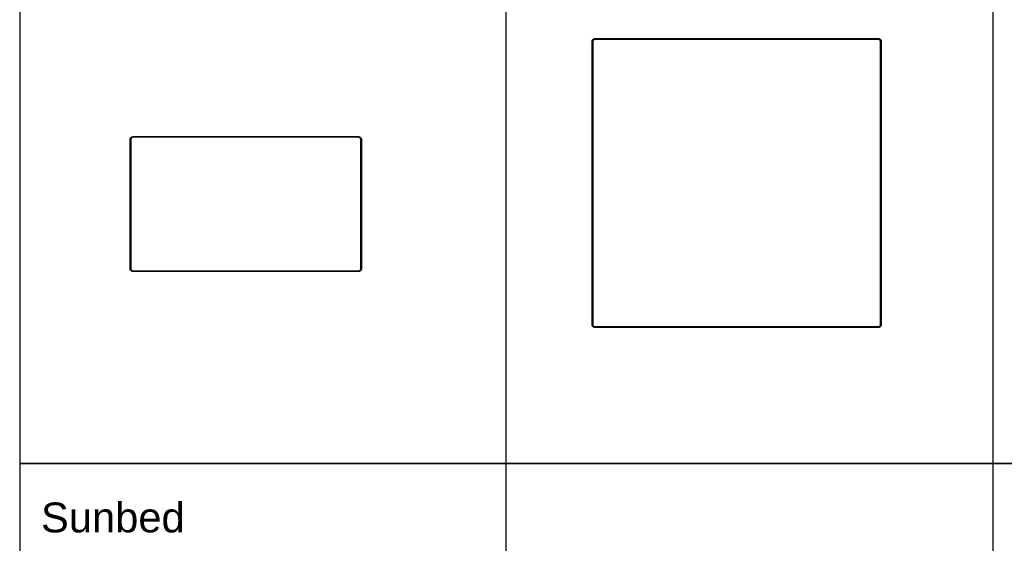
# Model space of a CAD drawing. Header units: millimetres. Extents: x -31695 to -21031, y -2517 to 7253.
# Tile 24 of 77: x -31695 to -26563, y 164 to 2891. Entities that reach past the tile are written whole.
import ezdxf

# ---------------------------------------------------------------- set-up
doc = ezdxf.new("R2010")
doc.units = ezdxf.units.MM
doc.layers.add('2d', color=7, linetype='Continuous', true_color=0x000000)
doc.layers.add('layout', color=7, linetype='Continuous', true_color=0x717171)
doc.styles.add('Predefinito', font='arial.ttf')

msp = doc.modelspace()

# ---------------------------------------------------------------- linework, layer by layer
at = {"layer": '2d', "linetype": 'Continuous', "lineweight": -3}
for points, weights in [([(-28711, 2778.6), (-28711, 2793.6), (-28695.9, 2793.6)], [1, 0.707106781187, 1]), ([(-28695.9, 2790.6), (-28707.9, 2790.6), (-28707.9, 2778.6)], [1, 0.707106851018, 0.999999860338]), ([(-28706.9, 2778.6), (-28706.9, 2789.6), (-28695.9, 2789.6)], [1, 0.707106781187, 1]), ([(-27220, 2793.6), (-27204.9, 2793.6), (-27204.9, 2778.6)], [0.999999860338, 0.707106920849, 0.999999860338]), ([(-27207.9, 2778.6), (-27207.9, 2790.6), (-27220, 2790.6)], [1, 0.707106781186, 1]), ([(-27220, 2789.6), (-27208.9, 2789.6), (-27208.9, 2778.6)], [1, 0.707106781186, 1]), ([(-31118.8, 2267.1), (-31118.8, 2282.2), (-31103.7, 2282.2)], [1, 0.707106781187, 1]), ([(-31103.7, 2279.2), (-31115.8, 2279.2), (-31115.8, 2267.1)], [1, 0.707106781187, 1]), ([(-29929, 2282.2), (-29913.9, 2282.2), (-29913.9, 2267.1)], [1, 0.707106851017, 0.999999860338]), ([(-29917, 2267.1), (-29917, 2279.2), (-29929, 2279.2)], [1, 0.707106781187, 1]), ([(-31103.7, 1579.4), (-31118.8, 1579.4), (-31118.8, 1594.4)], [1, 0.707106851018, 0.999999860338]), ([(-31115.8, 1594.4), (-31115.8, 1582.4), (-31103.7, 1582.4)], [1, 0.707106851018, 0.999999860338]), ([(-29929, 1582.4), (-29917, 1582.4), (-29917, 1594.4)], [1, 0.707106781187, 1]), ([(-29913.9, 1594.4), (-29913.9, 1579.4), (-29929, 1579.4)], [1, 0.707106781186, 1]), ([(-28695.9, 1287.6), (-28711, 1287.6), (-28711, 1302.7)], [1, 0.707106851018, 0.999999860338]), ([(-28707.9, 1302.7), (-28707.9, 1290.6), (-28695.9, 1290.6)], [0.999999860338, 0.707106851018, 1]), ([(-28695.9, 1291.6), (-28706.9, 1291.6), (-28706.9, 1302.7)], [1, 0.707106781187, 1]), ([(-27208.9, 1302.7), (-27208.9, 1291.6), (-27220, 1291.6)], [1, 0.707106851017, 0.999999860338]), ([(-27220, 1290.6), (-27207.9, 1290.6), (-27207.9, 1302.7)], [1, 0.707106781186, 1]), ([(-27204.9, 1302.7), (-27204.9, 1287.6), (-27220, 1287.6)], [1, 0.707106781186, 1])]:
    msp.add_rational_spline(points, weights, degree=2, dxfattribs=at)
for points in [[(-28711, 1302.7), (-28711, 2040.6), (-28711, 2778.6)], [(-28707.9, 2778.6), (-28707.9, 2040.6), (-28707.9, 1302.7)], [(-28706.9, 1302.7), (-28706.9, 2040.6), (-28706.9, 2778.6)], [(-28695.9, 2793.6), (-27957.9, 2793.6), (-27220, 2793.6)], [(-27220, 2790.6), (-27957.9, 2790.6), (-28695.9, 2790.6)], [(-28695.9, 2789.6), (-27957.9, 2789.6), (-27220, 2789.6)], [(-27208.9, 2778.6), (-27208.9, 2040.6), (-27208.9, 1302.7)], [(-27207.9, 1302.7), (-27207.9, 2040.6), (-27207.9, 2778.6)], [(-27204.9, 2778.6), (-27204.9, 2040.6), (-27204.9, 1302.7)], [(-31118.8, 1594.4), (-31118.8, 1930.8), (-31118.8, 2267.1)], [(-31115.8, 2267.1), (-31115.8, 1930.8), (-31115.8, 1594.4)], [(-31103.7, 2282.2), (-30516.4, 2282.2), (-29929, 2282.2)], [(-29929, 2279.2), (-30516.4, 2279.2), (-31103.7, 2279.2)], [(-29917, 1594.4), (-29917, 1930.8), (-29917, 2267.1)], [(-29913.9, 2267.1), (-29913.9, 1930.8), (-29913.9, 1594.4)], [(-31103.7, 1582.4), (-30516.4, 1582.4), (-29929, 1582.4)], [(-29929, 1579.4), (-30516.4, 1579.4), (-31103.7, 1579.4)], [(-27220, 1291.6), (-27957.9, 1291.6), (-28695.9, 1291.6)], [(-28695.9, 1290.6), (-27957.9, 1290.6), (-27220, 1290.6)], [(-27220, 1287.6), (-27957.9, 1287.6), (-28695.9, 1287.6)]]:
    msp.add_open_spline(points, degree=2, dxfattribs=at)
at = {"layer": 'layout', "linetype": 'Continuous'}
for points in [[(-29159.2, -2517.5), (-29159.2, 6771.1)], [(-26623.5, 6771.1), (-26623.5, -2517.5)]]:
    msp.add_lwpolyline(points, dxfattribs=at)
for points in [[(-31694.9, 578.7), (-21031, 578.7), (-21031, 3674.9), (-31694.9, 3674.9)], [(-31694.9, -2517.5), (-21031, -2517.5), (-21031, 578.7), (-31694.9, 578.7)]]:
    msp.add_lwpolyline(points, close=True, dxfattribs=at)

# ---------------------------------------------------------------- texts
at = {"layer": 'layout', "linetype": 'Continuous', "insert": (-31583.7, 376.2), "char_height": 155.49, "width": 1769.577, "attachment_point": 1, "style": 'Predefinito'}
msp.add_mtext('Sunbed', dxfattribs=at)

doc.saveas('drawing.dxf')
